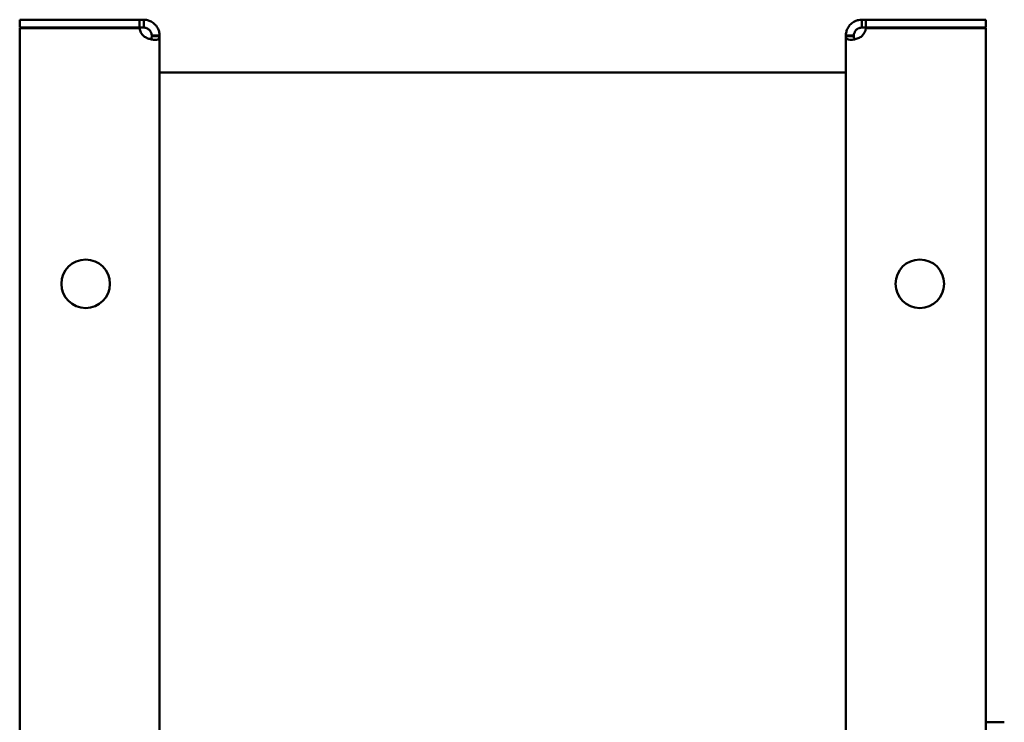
# Model space of a CAD drawing. Header units: millimetres. Extents: x 661 to 1019, y 403 to 785.
# Tile 5 of 5: x 832 to 1019, y 652 to 785. Entities that reach past the tile are written whole.
import ezdxf

# ---------------------------------------------------------------- set-up
doc = ezdxf.new("R2010")
doc.units = ezdxf.units.MM
doc.header["$LTSCALE"] = 4
doc.layers.add('Widoczne (ISO)', color=7, linetype='Continuous', lineweight=50)

msp = doc.modelspace()

# ---------------------------------------------------------------- linework, layer by layer
at = {"layer": 'Widoczne (ISO)'}
for p, q in [((832.5, 785), (855.21, 785)), ((832.5, 783.5), (832.5, 785)), ((855.21, 783.5), (832.5, 783.5)), ((832.5, 783.4), (855.21, 783.4)), ((832.5, 404.6), (832.5, 783.4)), ((855.21, 785), (856, 785)), ((855.21, 783.5), (855.21, 785)), ((856, 783.5), (855.21, 783.5)), ((856, 785), (856, 784.12)), ((856, 784.12), (856, 783.5)), ((992, 785), (992.79, 785)), ((992, 784.12), (992, 785)), ((992, 783.5), (992, 784.12)), ((992.79, 783.5), (992, 783.5)), ((992.79, 785), (1015.5, 785)), ((992.79, 785), (992.79, 783.5)), ((1015.5, 783.5), (992.79, 783.5)), ((992.79, 783.4), (1015.5, 783.4)), ((1015.5, 785), (1015.5, 783.5)), ((1015.5, 783.4), (1015.5, 404.6)), ((857.5, 781.86), (857.5, 782)), ((857.5, 782), (858.12, 782)), ((858.12, 781.86), (857.5, 781.86)), ((858.12, 782), (859, 782)), ((859, 781.86), (858.12, 781.86)), ((859, 782), (859, 781.86)), ((859, 781.86), (859, 406.14)), ((989, 781.86), (989, 782)), ((989, 782), (989.88, 782)), ((989, 406.14), (989, 781.86)), ((989.88, 781.86), (989, 781.86)), ((989.88, 782), (990.5, 782)), ((990.5, 781.86), (989.88, 781.86)), ((990.5, 782), (990.5, 781.86)), ((859, 775.02), (989, 775.02)), ((1015.5, 652), (1019, 652)), ((1019, 651.98), (1015.5, 651.98)), ((1019, 652), (1019, 651.98))]:
    msp.add_line(p, q, dxfattribs=at)
for centre in [(845, 735), (1003, 735)]:
    msp.add_circle(centre, 4.6, dxfattribs=at)
for centre, start, end in [((857.7, 783.7), 186.8104, 227.2669), ((990.3, 783.7), 312.7331, 353.1896)]:
    msp.add_arc(centre, 2.5, start, end, dxfattribs=at)
for points, knots in [([(856, 785), (856.17, 785), (856.41, 784.99), (856.94, 784.86), (857.17, 784.77), (857.68, 784.5), (857.95, 784.3), (858.41, 783.82), (858.59, 783.55), (858.82, 783.05), (858.89, 782.83), (858.98, 782.41), (859, 782.2), (859, 782)], [-0.519596, -0.519596, -0.519596, -0.519596, -0.422419, -0.422419, -0.3440019, -0.3440019, -0.2435758, -0.2435758, -0.1431007, -0.1431007, -0.0728206, -0.0728206, 0, 0, 0, 0]), ([(857.5, 782), (857.5, 782.04), (857.5, 782.08), (857.49, 782.17), (857.49, 782.22), (857.46, 782.33), (857.44, 782.42), (857.38, 782.58), (857.36, 782.64), (857.27, 782.8), (857.2, 782.91), (857.04, 783.09), (856.94, 783.17), (856.74, 783.31), (856.63, 783.37), (856.47, 783.42), (856.43, 783.44), (856.32, 783.47), (856.25, 783.48), (856.16, 783.49), (856.13, 783.5), (856.06, 783.5), (856.03, 783.5), (856, 783.5)], [0, 0, 0, 0, 0.0200647, 0.0200647, 0.0392144, 0.0392144, 0.0683087, 0.0683087, 0.0842739, 0.0842739, 0.1127938, 0.1127938, 0.1408772, 0.1408772, 0.1711622, 0.1711622, 0.183544, 0.183544, 0.2033308, 0.2033308, 0.2141941, 0.2141941, 0.2254495, 0.2254495, 0.2254495, 0.2254495]), ([(989, 782), (989, 782.17), (989.01, 782.41), (989.14, 782.94), (989.23, 783.17), (989.5, 783.68), (989.7, 783.95), (990.18, 784.41), (990.45, 784.59), (990.95, 784.82), (991.17, 784.89), (991.59, 784.98), (991.8, 785), (992, 785)], [0, 0, 0, 0, 0.0618346, 0.0618346, 0.1117322, 0.1117322, 0.1756342, 0.1756342, 0.2395675, 0.2395675, 0.2842873, 0.2842873, 0.3306237, 0.3306237, 0.3306237, 0.3306237]), ([(992, 783.5), (991.96, 783.5), (991.92, 783.5), (991.83, 783.49), (991.78, 783.49), (991.67, 783.46), (991.58, 783.44), (991.42, 783.38), (991.36, 783.36), (991.2, 783.27), (991.09, 783.2), (990.91, 783.04), (990.83, 782.94), (990.69, 782.74), (990.63, 782.63), (990.58, 782.47), (990.56, 782.43), (990.53, 782.32), (990.52, 782.25), (990.51, 782.16), (990.5, 782.13), (990.5, 782.06), (990.5, 782.03), (990.5, 782)], [-0.299104, -0.299104, -0.299104, -0.299104, -0.2724841, -0.2724841, -0.2470782, -0.2470782, -0.2084788, -0.2084788, -0.1872978, -0.1872978, -0.1494604, -0.1494604, -0.1122022, -0.1122022, -0.072023, -0.072023, -0.0555961, -0.0555961, -0.0293449, -0.0293449, -0.0149326, -0.0149326, 0, 0, 0, 0]), ([(859, 781.86), (859, 781.75), (858.99, 781.61), (858.86, 781.4), (858.77, 781.33), (858.5, 781.22), (858.3, 781.19), (857.82, 781.2), (857.55, 781.24), (857.05, 781.37), (856.83, 781.44), (856.41, 781.62), (856.2, 781.73), (856, 781.86)], [0, 0, 0, 0, 0.0618346, 0.0618346, 0.1117322, 0.1117322, 0.1756342, 0.1756342, 0.2395675, 0.2395675, 0.2842873, 0.2842873, 0.3306237, 0.3306237, 0.3306237, 0.3306237]), ([(857.34, 781.29), (857.37, 781.32), (857.39, 781.35), (857.42, 781.41), (857.44, 781.44), (857.47, 781.52), (857.48, 781.58), (857.49, 781.67), (857.5, 781.71), (857.5, 781.78), (857.5, 781.82), (857.5, 781.86)], [-0.09076928, -0.09076928, -0.09076928, -0.09076928, -0.07202298, -0.07202298, -0.05559608, -0.05559608, -0.02934488, -0.02934488, -0.01493261, -0.01493261, 0, 0, 0, 0]), ([(992, 781.86), (991.83, 781.75), (991.59, 781.61), (991.06, 781.4), (990.83, 781.33), (990.32, 781.22), (990.05, 781.19), (989.59, 781.2), (989.41, 781.24), (989.18, 781.37), (989.11, 781.44), (989.02, 781.62), (989, 781.73), (989, 781.86)], [-0.519596, -0.519596, -0.519596, -0.519596, -0.422419, -0.422419, -0.3440019, -0.3440019, -0.2435758, -0.2435758, -0.1431007, -0.1431007, -0.0728206, -0.0728206, 0, 0, 0, 0]), ([(990.5, 781.86), (990.5, 781.81), (990.5, 781.75), (990.51, 781.66), (990.51, 781.61), (990.54, 781.51), (990.56, 781.44), (990.61, 781.34), (990.63, 781.32), (990.66, 781.29)], [0, 0, 0, 0, 0.02006472, 0.02006472, 0.03921439, 0.03921439, 0.06830871, 0.06830871, 0.08159063, 0.08159063, 0.08159063, 0.08159063])]:
    msp.add_open_spline(points, degree=3, knots=knots, dxfattribs=at)

doc.saveas('drawing.dxf')
